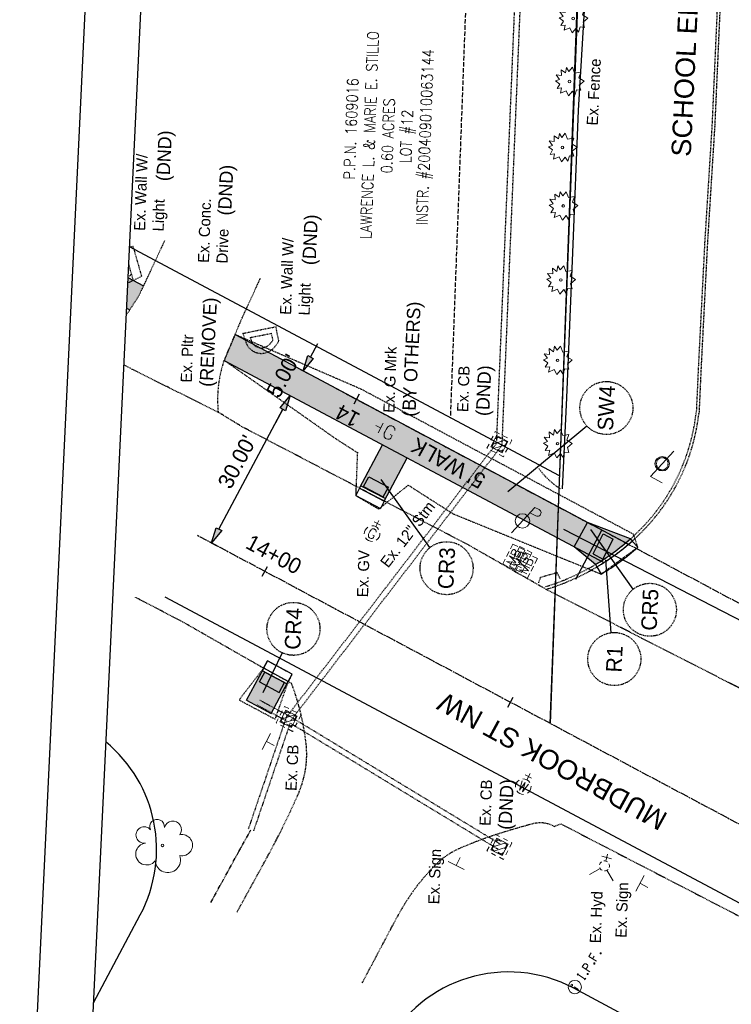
# Model space of a CAD drawing. Header units: feet. Extents: x 2247587 to 2248059, y 438959 to 439683.
# Tile 2 of 8: x 2247587 to 2247715, y 439071 to 439248. Entities that reach past the tile are written whole.
import ezdxf

# ---------------------------------------------------------------- set-up
doc = ezdxf.new("R2010")
doc.units = ezdxf.units.FT
doc.header["$MEASUREMENT"] = 0
doc.header["$PDMODE"] = 3
for name, pattern in [('CL', [2, 0.3, -0.15, 1.4, -0.15]), ('DGN Style 3', [0.19312, 0.137943, -0.055177]), ('esmtgenex', [1.1, 0.8, -0.3]), ('fenceex', [0]), ('OhDOT_USTN1', [0.055, 0.014, -0.041]), ('OhDOT_USTN2', [0.11, 0.069, -0.041]), ('OhDOT_USTN3', [0.22, 0.165, -0.055]), ('OhDOT_USTN5', [0.11, 0.055, -0.055]), ('REDO_Drainage01', [1.6, 0.85, -0.75]), ('rowex', [0]), ('shrublt', [0]), ('stream', [1.4, 0.7, -0.1, 0.1, -0.1, 0.1, -0.1, 0.1, -0.1]), ('waterex', [0])]:
    doc.linetypes.add(name, pattern=pattern)
for name, color, linetype in [('1XSURV', 7, 'Continuous'), ('DR_P_Text', 7, 'Continuous'), ('DR_X_Cells', 151, 'OhDOT_USTN2'), ('DR_X_Ditch', 133, 'stream'), ('DR_X_Storm_Sewer', 151, 'OhDOT_USTN5'), ('DV_X_Property_Line', 7, 'Continuous'), ('GE_P_CL', 7, 'CL'), ('GE_P_CL_Text', 7, 'Continuous'), ('LT_X_Foundation', 7, 'OhDOT_USTN1'), ('LT_X_Poles', 2, 'Continuous'), ('PF_P_Text', 7, 'Continuous'), ('PV_P_Construction_Limits', 203, 'DGN Style 3'), ('PV_P_Curb', 120, 'Continuous'), ('PV_P_Saw_Cut_Line', 62, 'Continuous'), ('PV_P_Walk', 231, 'Continuous'), ('PV_X_Curb', 120, 'OhDOT_USTN1'), ('PV_X_Driveway', 7, 'OhDOT_USTN5'), ('PV_X_EOP', 7, 'OhDOT_USTN3'), ('PV_X_Text', 7, 'Continuous'), ('RD_X_Cells', 7, 'Continuous'), ('RD_X_Fence', 230, 'fenceex'), ('RD_X_Wall', 120, 'OhDOT_USTN1'), ('RW_X_Esmt_General', 6, 'esmtgenex'), ('RW_X_Fee_RW', 6, 'rowex'), ('SH_Border', 7, 'Continuous'), ('SN_X_Public', 3, 'Continuous'), ('SV_X_Mon_Cells_Found', 7, 'Continuous'), ('TX_P_20', 7, 'Continuous'), ('TX_X_20', 7, 'Continuous'), ('UT_X_Electric_Cells', 1, 'Continuous'), ('UT_X_Gas_Cells', 2, 'Continuous'), ('UT_X_Water', 133, 'waterex'), ('UT_X_Water_Cells', 133, 'Continuous'), ('VG_X_Cells', 3, 'Continuous'), ('VG_X_Flower_Bed', 3, 'OhDOT_USTN1'), ('VG_X_Shrub_Line_Lt', 3, 'shrublt')]:
    doc.layers.add(name, color=color, linetype=linetype)
doc.layers.add('5PPBLDG-HAT', color=253, linetype='Continuous', transparency=0.7)
doc.styles.add('Font32', font='simplex.shx', dxfattribs={"width": 0.85})
doc.styles.add('OHDOTSymbols', font='arial.ttf')
doc.styles.add('Slanted-Normal', font='font31.shx', dxfattribs={"height": 0.14})
doc.styles.add('Straight-Normal', font='font30.shx', dxfattribs={"height": 0.14})
doc.dimstyles.new('Dec-2  Slanted', dxfattribs={"dimtxt": 0.14, "dimasz": 0.14, "dimexe": 0.07, "dimexo": 0.07, "dimgap": 0.07, "dimtad": 1, "dimzin": 3, "dimdsep": 46, "dimtxsty": 'Slanted-Normal', "dimblk": 'Dim1', "dimcen": 0, "dimclrd": 95, "dimclre": 95, "dimclrt": 7, "dimazin": 3, "dimtfac": 1, "dimtix": 1, "dimtofl": 0, "dimtmove": 1, "dimatfit": 3, "dimldrblk": 'Dim1', "dimfxl": 1, "dimtolj": 1, "dimtzin": 0, "dimlwd": -1, "dimlwe": -1, "dimarcsym": 0})

# ---------------------------------------------------------------- blocks, each defined once
blk = doc.blocks.new('SHRUB')
at = {"layer": 'VG_X_Cells', "color": 3, "linetype": 'Continuous', "lineweight": 0, "flags": 128}
blk.add_lwpolyline([(-0.0042, 0.0905), (0.026, 0.1273), (0.0467, 0.0746), (0.1013, 0.0836), (0.0844, 0.033), (0.1317, 0.0032), (0.0888, -0.0335), (0.1013, -0.0792), (0.0637, -0.0757), (0.0474, -0.1214), (0.026, -0.0868), (-0.0079, -0.1277), (-0.0293, -0.0833), (-0.0803, -0.1048), (-0.0707, -0.0578), (-0.1113, -0.0619), (-0.0877, -0.0224), (-0.1261, 0.006), (-0.0892, 0.0192), (-0.1195, 0.0593), (-0.0729, 0.0538), (-0.0744, 0.1057), (-0.0367, 0.0773), (-0.0264, 0.1266), (-0.0042, 0.0905)], dxfattribs=at)
at = {"layer": 'VG_X_Cells', "color": 3, "linetype": 'Continuous', "lineweight": 0}
blk.add_circle((0, 0), 0.0115, dxfattribs=at)
blk = doc.blocks.new('TREE')
at = {"layer": 'VG_X_Cells', "color": 3, "linetype": 'Continuous', "lineweight": 0}
blk.add_circle((0, 0), 0.012, dxfattribs=at)
for centre, radius, start, end in [((-0.0492, 0.1684), 0.0658, 354.0047, 205.97412), ((0.0913, 0.1415), 0.0776, 323.82996, 165.0376), ((-0.1655, 0.0932), 0.0735, 39.06254, 279.54124), ((0.173, 0.0018), 0.0957, 259.14531, 101.45961), ((-0.1427, -0.0774), 0.0987, 96.17219, 320.57371), ((0.0473, -0.1303), 0.1142, 184.94757, 19.45715)]:
    blk.add_arc(centre, radius, start, end, dxfattribs=at)
blk = doc.blocks.new('CB22B-X')
at = {"layer": 'Defpoints', "color": 20, "linetype": 'REDO_Drainage01', "lineweight": 0}
blk.add_lwpolyline([(-1, 1), (1, 1), (1, -1), (-1, -1), (-1, 1)], close=True, dxfattribs=at)
at = {"layer": 'DR_X_Cells', "color": 151, "linetype": 'Continuous', "lineweight": 0}
for p, q in [((-1.15, -0.61), (0.61, 1.15)), ((-1.15, 0.52), (-0.52, 1.15)), ((-0.55, -1.15), (1.15, 0.55)), ((0.58, -1.15), (1.15, -0.58))]:
    blk.add_line(p, q, dxfattribs=at)
at = {"layer": 'DR_X_Cells', "color": 151, "linetype": 'REDO_Drainage01', "lineweight": 0}
blk.add_lwpolyline([(-1.67, 1.67), (1.67, 1.67), (1.67, -1.67), (-1.67, -1.67), (-1.67, 1.67)], close=True, dxfattribs=at)
at = {"layer": 'DR_X_Cells', "color": 151, "linetype": 'Continuous', "lineweight": 0, "flags": 128}
blk.add_lwpolyline([(-1.15, 1.15), (1.15, 1.15), (1.15, -1.15), (-1.15, -1.15), (-1.15, 1.15)], close=True, dxfattribs=at)
blk = doc.blocks.new('MB')
at = {"layer": 'RD_X_Cells', "color": 230, "linetype": 'Continuous', "lineweight": 0}
for p, q in [((-0.0256, 0.0611), (0.0245, 0.0611)), ((-0.0256, -0.0611), (0.0245, -0.0611))]:
    blk.add_line(p, q, dxfattribs=at)
at = {"layer": 'RD_X_Cells', "color": 230, "linetype": 'Continuous', "lineweight": 0, "flags": 128}
for points in [[(-0.1, 0.0126), (-0.1, 0.0611), (-0.0515, 0.0611)], [(-0.0648, -0.04), (-0.0648, 0.04), (-0.0358, -0.04), (-0.0081, 0.04), (-0.0081, -0.04)], [(0.0511, 0.0035), (0.0542, 0.0066), (0.0561, 0.0085), (0.0574, 0.0104), (0.058, 0.0117), (0.0593, 0.0142), (0.0599, 0.0161), (0.0612, 0.0205), (0.0612, 0.0224), (0.0612, 0.0249), (0.0605, 0.0287), (0.0593, 0.0318), (0.0574, 0.0343), (0.0542, 0.0368), (0.0517, 0.0381), (0.0505, 0.0387), (0.0473, 0.04), (0.0164, 0.04), (0.0164, -0.04), (0.0511, -0.04), (0.0555, -0.0375), (0.0593, -0.0343), (0.0624, -0.0293), (0.0643, -0.0236), (0.0649, -0.0179), (0.0649, -0.0142), (0.0637, -0.0104), (0.0612, -0.0047), (0.058, -0.0009), (0.0511, 0.0035), (0.0164, 0.0035)], [(0.0503, 0.0611), (0.1, 0.0611), (0.1, 0.0126)], [(-0.0515, -0.0611), (-0.1, -0.0611), (-0.1, -0.0126)], [(0.1, -0.0126), (0.1, -0.0611), (0.0503, -0.0611)]]:
    blk.add_lwpolyline(points, dxfattribs=at)
blk = doc.blocks.new('PP')
at = {"layer": 'UT_X_Electric_Cells', "color": 1, "linetype": 'Continuous', "lineweight": 0}
for p, q in [((0.0428, 0.16), (-0.0375, -0.14)), ((0.0257, 0.0963), (0.0853, 0.0963)), ((0.0428, 0.16), (0.0853, 0.16))]:
    blk.add_line(p, q, dxfattribs=at)
blk.add_circle((0, 0), 0.065, dxfattribs=at)
at = {"layer": 'UT_X_Electric_Cells', "color": 1, "linetype": 'Continuous', "lineweight": 0, "extrusion": (0, 0, -1)}
blk.add_arc((-0.086, 0.1281), 0.0319, 88.8767, 271.1233, dxfattribs=at)
blk = doc.blocks.new('GMRK')
at = {"layer": 'UT_X_Gas_Cells', "color": 2, "linetype": 'Continuous', "lineweight": 0}
for p, q in [((0, 0), (-0.0476, 0)), ((0, -0.05), (0, 0.05))]:
    blk.add_line(p, q, dxfattribs=at)
at = {"layer": 'UT_X_Gas_Cells', "color": 2, "linetype": 'Continuous', "lineweight": 0, "flags": 128}
blk.add_lwpolyline([(0.1238, 0.0378), (0.1228, 0.0427), (0.1199, 0.0476), (0.115, 0.0526), (0.1081, 0.0585), (0.1032, 0.0604), (0.0992, 0.0614), (0.0933, 0.0624), (0.0815, 0.0624), (0.0766, 0.0614), (0.0736, 0.0604), (0.0697, 0.0585), (0.0618, 0.0526), (0.0569, 0.0457), (0.0539, 0.0378), (0.052, 0.027), (0.05, 0.0112), (0.05, -0.0094), (0.051, -0.0262), (0.0549, -0.039), (0.0608, -0.0508), (0.0658, -0.0547), (0.0717, -0.0586), (0.0825, -0.0626), (0.0933, -0.0626), (0.1041, -0.0606), (0.1081, -0.0586), (0.112, -0.0567), (0.116, -0.0527), (0.1199, -0.0468), (0.1238, -0.038), (0.1238, -0.0134), (0.1032, -0.0134)], dxfattribs=at)
blk = doc.blocks.new('SGN1P')
at = {"layer": 'SN_X_Public', "color": 3, "linetype": 'Continuous', "lineweight": 0}
for p, q in [((0, 0), (-0.08, 0)), ((0, 0.08), (0, -0.08))]:
    blk.add_line(p, q, dxfattribs=at)
blk = doc.blocks.new('WGV')
at = {"layer": 'UT_X_Water_Cells', "color": 133, "linetype": 'Continuous', "lineweight": 0}
for p, q in [((0.0318, 0.1018), (-0.0318, 0.1018)), ((0, 0.07), (0, 0.1336))]:
    blk.add_line(p, q, dxfattribs=at)
at = {"layer": 'UT_X_Water_Cells', "color": 133, "linetype": 'Continuous', "lineweight": 0, "flags": 128}
blk.add_lwpolyline([(-0.0318, 0.041), (-0.0159, -0.0452), (0, 0.041), (0.016, -0.0452), (0.0318, 0.041)], dxfattribs=at)
at = {"layer": 'UT_X_Water_Cells', "color": 133, "linetype": 'Continuous', "lineweight": 0, "extrusion": (0, 0, -1)}
blk.add_arc((0, 0.0001), 0.07, 330.01836, 29.98164, dxfattribs=at)
at = {"layer": 'UT_X_Water_Cells', "color": 133, "linetype": 'Continuous', "lineweight": 0}
for start, end in [(60.01836, 120.01574), (330.01836, 29.98164), (239.98426, 299.98164)]:
    blk.add_arc((0, 0.0001), 0.07, start, end, dxfattribs=at)
blk = doc.blocks.new('GV')
at = {"layer": 'UT_X_Gas_Cells', "color": 2, "linetype": 'Continuous', "lineweight": 0}
for p, q in [((0.0318, 0.1017), (-0.0318, 0.1017)), ((0, 0.07), (0, 0.1335))]:
    blk.add_line(p, q, dxfattribs=at)
at = {"layer": 'UT_X_Gas_Cells', "color": 2, "linetype": 'Continuous', "lineweight": 0, "flags": 128}
blk.add_lwpolyline([(0.0266, 0.0273), (0.0259, 0.0308), (0.0238, 0.0344), (0.0203, 0.0379), (0.0153, 0.0422), (0.0118, 0.0436), (0.0089, 0.0443), (0.0047, 0.045), (-0.0038, 0.045), (-0.0074, 0.0443), (-0.0095, 0.0436), (-0.0123, 0.0422), (-0.018, 0.0379), (-0.0215, 0.0329), (-0.0237, 0.0273), (-0.0251, 0.0195), (-0.0265, 0.0082), (-0.0265, -0.0067), (-0.0258, -0.0188), (-0.023, -0.028), (-0.0187, -0.0365), (-0.0152, -0.0393), (-0.0109, -0.0422), (-0.0031, -0.045), (0.0047, -0.045), (0.0125, -0.0436), (0.0153, -0.0422), (0.0181, -0.0407), (0.021, -0.0379), (0.0238, -0.0337), (0.0266, -0.0273), (0.0266, -0.0096), (0.0118, -0.0096)], dxfattribs=at)
at = {"layer": 'UT_X_Gas_Cells', "color": 2, "linetype": 'Continuous', "lineweight": 0, "extrusion": (0, 0, -1)}
blk.add_arc((0, 0), 0.07, 330.01836, 29.98164, dxfattribs=at)
at = {"layer": 'UT_X_Gas_Cells', "color": 2, "linetype": 'Continuous', "lineweight": 0}
for start, end in [(60.01836, 120.01574), (330.01836, 29.98164), (239.98426, 299.98164)]:
    blk.add_arc((0, 0), 0.07, start, end, dxfattribs=at)
blk = doc.blocks.new('FH')
at = {"layer": 'UT_X_Water_Cells', "color": 133, "linetype": 'Continuous', "lineweight": 0}
for p, q in [((0, 0.06), (0, 0.146)), ((0.06, 0.103), (-0.06, 0.103)), ((-0.042, -0.042), (-0.146, -0.146)), ((0.042, -0.042), (0.146, -0.146))]:
    blk.add_line(p, q, dxfattribs=at)
for start, end in [(140.021, 184.0629), (68.1395, 112.038), (356.0165, 39.9889), (211.8788, 255.8479), (283.8239, 329.9097)]:
    blk.add_arc((0, 0), 0.06, start, end, dxfattribs=at)
blk = doc.blocks.new('LPOLE')
at = {"layer": 'LT_X_Poles', "color": 2, "linetype": 'Continuous', "lineweight": 0, "flags": 128}
blk.add_lwpolyline([(0.0393, 0.1477), (-0.0394, -0.1516), (0.0788, -0.1516)], dxfattribs=at)
at = {"layer": 'LT_X_Poles', "color": 2, "linetype": 'Continuous', "lineweight": 0}
blk.add_circle((0, 0), 0.065, dxfattribs=at)
blk = doc.blocks.new('Dim1')
h = blk.add_hatch(color=4)
h.dxf.hatch_style = 1
h.paths.add_polyline_path([(0, 0), (-1, -0.2), (-1, 0.2)])
at = {"color": 4}
blk.add_lwpolyline([(0, 0), (-1, -0.2), (-1, 0.2), (0, 0)], dxfattribs=at)
blk = doc.blocks.new('*D961')
at = {"layer": 'Defpoints', "color": 0, "transparency": 16777216}
for p in [(2247633.77, 439181.29, -1083.62), (2247635.48, 439180.38), (2247619.67, 439154.82, -1083.62)]:
    blk.add_point(p, dxfattribs=at)
at = {"layer": 'TX_P_20', "color": 95, "linetype": 'Continuous', "transparency": 16777216}
for p, q in [((2247635.01, 439180.64), (2247636.72, 439179.73)), ((2247622.7, 439156.38), (2247634.17, 439177.91)), ((2247620.91, 439154.16), (2247622.62, 439153.25))]:
    blk.add_line(p, q, dxfattribs=at)
at = {"layer": 'TX_P_20', "color": 95, "transparency": 16777216, "xscale": 2.8, "yscale": 2.8, "zscale": 2.8}
for p, rotation in [((2247635.48, 439180.38), 61.96266249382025), ((2247621.38, 439153.9), 241.9626624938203)]:
    blk.add_blockref('Dim1', p, dxfattribs=dict(at, rotation=rotation))
at = {"layer": 'TX_P_20', "color": 7, "transparency": 16777216, "insert": (2247625.96, 439168.46), "char_height": 2.8, "attachment_point": 5, "rotation": 61.9627, "style": 'Slanted-Normal'}
blk.add_mtext("\\A1;30.00'", dxfattribs=at)
blk = doc.blocks.new('*D962')
at = {"layer": 'Defpoints', "color": 0, "transparency": 16777216}
for p in [(2247636.12, 439185.71, -1083.62), (2247637.83, 439184.8), (2247633.77, 439181.29, -1083.62)]:
    blk.add_point(p, dxfattribs=at)
at = {"layer": 'TX_P_20', "color": 95, "linetype": 'Continuous', "transparency": 16777216}
for p, q in [((2247639.15, 439187.27), (2247640.46, 439189.74)), ((2247637.36, 439185.05), (2247639.07, 439184.14)), ((2247635.01, 439180.64), (2247636.72, 439179.73)), ((2247634.17, 439177.91), (2247632.85, 439175.44))]:
    blk.add_line(p, q, dxfattribs=at)
at = {"layer": 'TX_P_20', "color": 95, "transparency": 16777216, "xscale": 2.8, "yscale": 2.8, "zscale": 2.8}
for p, rotation in [((2247637.83, 439184.8), 241.9626624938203), ((2247635.48, 439180.38), 61.96266249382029)]:
    blk.add_blockref('Dim1', p, dxfattribs=dict(at, rotation=rotation))
at = {"layer": 'TX_P_20', "color": 7, "transparency": 16777216, "insert": (2247634.19, 439183.91), "char_height": 2.8, "attachment_point": 5, "rotation": 61.9627, "style": 'Slanted-Normal'}
blk.add_mtext("\\A1;5.00'", dxfattribs=at)
blk = doc.blocks.new('IPID')
at = {"layer": 'SV_X_Mon_Cells_Found', "color": 2, "linetype": 'Continuous', "lineweight": 0}
blk.add_line((0, 0.0058), (0, -0.0383), dxfattribs=at)
at = {"layer": 'SV_X_Mon_Cells_Found', "color": 2, "linetype": 'Continuous', "lineweight": 0, "flags": 128}
for points in [[(0.1015, 0.04), (0.1192, 0.04)], [(0.1103, -0.04), (0.1103, 0.04)], [(0.1886, -0.04), (0.1886, 0.04), (0.2151, 0.04), (0.2178, 0.0394), (0.2217, 0.0381), (0.2233, 0.0368), (0.225, 0.0356), (0.2272, 0.0324), (0.2288, 0.0293), (0.2299, 0.0242), (0.2299, 0.0167), (0.2294, 0.0142), (0.2283, 0.0104), (0.2261, 0.006), (0.2239, 0.0041), (0.2222, 0.0028), (0.2195, 0.0016), (0.2151, 0.0009), (0.1886, 0.0009)], [(0.3391, 0.04), (0.301, 0.04), (0.301, -0.04)], [(0.301, 0.0009), (0.328, 0.0009)], [(0.1015, -0.04), (0.1192, -0.04)], [(0.1583, -0.0293), (0.161, -0.0293), (0.1627, -0.0305), (0.1643, -0.0331), (0.1643, -0.0362), (0.1627, -0.0387), (0.161, -0.04), (0.1583, -0.04), (0.1566, -0.0387), (0.155, -0.0362), (0.155, -0.0331), (0.1566, -0.0305), (0.1583, -0.0293)], [(0.2707, -0.0293), (0.2735, -0.0293), (0.2751, -0.0305), (0.2768, -0.0331), (0.2768, -0.0362), (0.2751, -0.0387), (0.2735, -0.04), (0.2707, -0.04), (0.2691, -0.0387), (0.2674, -0.0362), (0.2674, -0.0331), (0.2691, -0.0305), (0.2707, -0.0293)], [(0.3782, -0.0293), (0.3809, -0.0293), (0.3826, -0.0305), (0.3843, -0.0331), (0.3843, -0.0362), (0.3826, -0.0387), (0.3809, -0.04), (0.3782, -0.04), (0.3765, -0.0387), (0.3749, -0.0362), (0.3749, -0.0331), (0.3765, -0.0305), (0.3782, -0.0293)]]:
    blk.add_lwpolyline(points, dxfattribs=at)
at = {"layer": 'SV_X_Mon_Cells_Found', "color": 2, "linetype": 'Continuous', "lineweight": 0}
for centre, radius in [((0, 0), 0.06), ((0, 0.0326), 0.008)]:
    blk.add_circle(centre, radius, dxfattribs=at)

msp = doc.modelspace()

# ---------------------------------------------------------------- hatches: boundary and pattern name
at = {"layer": '5PPBLDG-HAT'}
h = msp.add_hatch(color=256, dxfattribs=at)
h.dxf.hatch_style = 1
h.paths.add_polyline_path([(2247606.078, 439196.042), (2247606.651, 439195.738), (2247608.24, 439198.186), (2247609.129, 439200.082), (2247606.342, 439201.567)])
h = msp.add_hatch(color=256, dxfattribs=at)
h.dxf.hatch_style = 1
h.paths.add_polyline_path([(2247686.566, 439153.179), (2247688.916, 439157.592), (2247625.601, 439191.311), (2247623.642, 439186.689)])
h = msp.add_hatch(color=256, dxfattribs=at)
h.dxf.hatch_style = 1
h.paths.add_polyline_path([(2247656.526, 439169.177), (2247652.113, 439171.527), (2247649.763, 439167.114), (2247654.176, 439164.763)])
h.paths.add_polyline_path([(2247654.176, 439164.763), (2247649.763, 439167.114), (2247648.197, 439164.174), (2247652.631, 439161.863)])
h = msp.add_hatch(color=256, dxfattribs=at)
h.dxf.hatch_style = 1
h.paths.add_polyline_path([(2247688.916, 439157.592), (2247695.828, 439153.911, 0.0065235), (2247696.638, 439154.613)])
h.paths.add_polyline_path([(2247688.916, 439157.592), (2247687.478, 439154.891), (2247690.625, 439153.269), (2247691.777, 439155.502), (2247693.542, 439154.562), (2247692.403, 439152.352), (2247693.258, 439151.912, 0.0198293), (2247695.828, 439153.911)])
h.paths.add_polyline_path([(2247687.478, 439154.891), (2247686.566, 439153.179), (2247691.355, 439150.628, 0.0139735), (2247693.258, 439151.912), (2247692.403, 439152.352), (2247691.709, 439151.006), (2247689.944, 439151.946), (2247690.625, 439153.269)])
h.paths.add_polyline_path([(2247686.566, 439153.179), (2247690.368, 439150.021, 0.0070555), (2247691.355, 439150.628)])
h.paths.add_polyline_path([(2247691.777, 439155.502), (2247690.625, 439153.269), (2247692.403, 439152.352), (2247693.542, 439154.562)], flags=17)
h.paths.add_polyline_path([(2247689.944, 439151.946), (2247691.709, 439151.006), (2247692.403, 439152.352), (2247690.625, 439153.269)], flags=17)
h = msp.add_hatch(color=256, dxfattribs=at)
h.dxf.hatch_style = 1
h.paths.add_polyline_path([(2247629.992, 439128.925), (2247630.939, 439130.703), (2247630.499, 439130.941), (2247627.67, 439125.629), (2247632.084, 439123.279), (2247634.897, 439128.562), (2247634.457, 439128.8), (2247633.522, 439127.045)])
h.paths.add_polyline_path([(2247632.922, 439129.631), (2247632.082, 439130.078), (2247631.22, 439128.271), (2247633.522, 439127.045), (2247634.457, 439128.8)], flags=17)
h.paths.add_polyline_path([(2247630.932, 439130.69), (2247629.992, 439128.925), (2247631.22, 439128.271), (2247632.082, 439130.078)], flags=17)

# ---------------------------------------------------------------- linework, layer by layer
msp.add_line((2247686.834, 439147.372, 1582.212), (2247691.534, 439156.198, 1083.62), dxfattribs=at)
at = {"layer": 'DR_P_Text', "elevation": 1083.62}
for points in [[(2247688.83, 439174.893), (2247674.619, 439163.086)], [(2247660.628, 439153.07), (2247651.863, 439165.278)], [(2247697.172, 439145.607), (2247689.506, 439156.284)], [(2247693.163, 439137.769), (2247692.211, 439150.878)]]:
    msp.add_lwpolyline(points, dxfattribs=at)
at = {"layer": 'DR_P_Text', "linetype": 'DGN Style 3'}
for centre in [(2247692.328, 439178.125, 1083.62), (2247663.606, 439149.353, 1083.62), (2247700.15, 439141.891, 1083.62), (2247636.084, 439138.465, 1083.62), (2247693.757, 439133.044, 1083.62)]:
    msp.add_circle(centre, 4.762, dxfattribs=at)
at = {"layer": 'DR_X_Ditch', "elevation": 1088.666}
msp.add_lwpolyline([(2247621.23, 439089.295), (2247626.272, 439098.465), (2247628.44, 439102.342)], dxfattribs=at)
at = {"layer": 'DR_X_Storm_Sewer'}
for points, elevation in [([(2247634.818, 439122.598), (2247672.6, 439171.81), (2247682.104, 439400.181)], 1090.883), ([(2247635.611, 439121.989), (2247673.586, 439171.453), (2247683.103, 439400.14)], 1090.883), ([(2247630.022, 439125.676), (2247635.452, 439122.733)], 1094.188), ([(2247629.546, 439124.797), (2247634.976, 439121.854)], 1094.188), ([(2247673.378, 439099.731), (2247634.941, 439123.044), (2247627.967, 439102.502)], 1089.985), ([(2247672.86, 439098.876), (2247635.487, 439121.543), (2247628.914, 439102.181)], 1089.985)]:
    msp.add_lwpolyline(points, dxfattribs=dict(at, elevation=elevation))
at = {"layer": 'DV_X_Property_Line'}
for p, q in [((2247682.238, 439121.495, 1083.62), (2247696.586, 439492.893, 1083.62)), ((2247692.188, 439388.099, 1083.62), (2247682.238, 439121.495, 1083.62))]:
    msp.add_line(p, q, dxfattribs=at)
at = {"layer": 'GE_P_CL', "elevation": -1083.62}
msp.add_lwpolyline([(2247643.845, 439181.594), (2247777.416, 439110.462)], dxfattribs=at)
at = {"layer": 'GE_P_CL'}
msp.add_lwpolyline([(2247618.817, 439155.27), (2247763.351, 439078.298)], dxfattribs=at)
at = {"layer": 'GE_P_CL_Text'}
for p, q in [((2247647.872, 439180.583, 1083.62), (2247646.932, 439178.818, 1083.62)), ((2247630.48, 439147.925, 1083.62), (2247631.42, 439149.691, 1083.62)), ((2247674.612, 439124.423, 1083.62), (2247675.552, 439126.188, 1083.62))]:
    msp.add_line(p, q, dxfattribs=at)
at = {"layer": 'LT_X_Foundation'}
for start, end in [(64.29324, 197.43854), (197.43854, 64.29324)]:
    msp.add_arc((2247702.362, 439168.116, 1092.221), 1.076, start, end, dxfattribs=at)
at = {"layer": 'PF_P_Text'}
msp.add_line((2247634.033, 439134.167, 1083.62), (2247630.608, 439126.988, 1083.62), dxfattribs=at)
at = {"layer": 'PV_P_Construction_Limits'}
msp.add_lwpolyline([(2247647.57, 439170.126), (2247647.269, 439162.403), (2247651.414, 439159.969), (2247656.718, 439164.273), (2247664.768, 439159.123), (2247691.392, 439148.303), (2247697.967, 439153.119), (2247697.243, 439155.424), (2247648.342, 439181.466), (2247625.601, 439191.311), (2247623.642, 439186.689), (2247643.642, 439172.639), (2247647.708, 439170.038)], close=True, dxfattribs=at)
at = {"layer": 'PV_P_Construction_Limits', "elevation": 1083.62}
msp.add_lwpolyline([(2247631.448, 439132.702), (2247630.691, 439131.361), (2247626.302, 439125.692), (2247632.812, 439122.241), (2247634.969, 439128.444), (2247635.846, 439130.323)], close=True, dxfattribs=at)
at = {"layer": 'PV_P_Curb', "elevation": 1083.62}
for points in [[(2247648.194, 439164.176), (2247652.627, 439161.865)], [(2247647.962, 439163.733), (2247652.396, 439161.421)], [(2247634.894, 439128.564), (2247630.496, 439130.943)], [(2247635.132, 439129.003), (2247630.734, 439131.383)]]:
    msp.add_lwpolyline(points, dxfattribs=at)
at = {"layer": 'PV_P_Curb'}
for radius in [41.067, 41.567]:
    msp.add_arc((2247669.344, 439185.298, -1083.62), radius, 300.7936, 311.65187, dxfattribs=at)
at = {"layer": 'PV_P_Saw_Cut_Line'}
for p, q in [((2247647.962, 439163.733, 1083.62), (2247647.269, 439162.403, 1083.62)), ((2247652.396, 439161.421, 1083.62), (2247651.703, 439160.091, 1083.62)), ((2247630.731, 439131.384, 1083.62), (2247631.448, 439132.702)), ((2247635.132, 439129.003, 1083.62), (2247635.846, 439130.323, 1083.62))]:
    msp.add_line(p, q, dxfattribs=at)
at = {"layer": 'PV_P_Saw_Cut_Line', "elevation": 1083.62}
for points in [[(2247647.269, 439162.403), (2247651.703, 439160.091)], [(2247635.846, 439130.323), (2247631.448, 439132.702)]]:
    msp.add_lwpolyline(points, dxfattribs=at)
at = {"layer": 'PV_P_Saw_Cut_Line'}
for points in [[(2247697.967, 439153.119), (2247696.97, 439154.24)], [(2247690.624, 439149.591), (2247691.392, 439148.303)]]:
    msp.add_lwpolyline(points, dxfattribs=at)
msp.add_arc((2247669.344, 439185.298, -1083.62), 43.067, 300.7936, 311.65187, dxfattribs=at)
at = {"layer": 'PV_P_Walk'}
for p, q in [((2247647.962, 439163.733, 1083.62), (2247652.113, 439171.527, 1083.62)), ((2247652.396, 439161.421, 1083.62), (2247656.526, 439169.177, 1083.62)), ((2247648.685, 439164.027, 1116.826), (2247649.625, 439165.792, 1083.62)), ((2247649.625, 439165.792, 1083.62), (2247653.156, 439163.912, 1083.62)), ((2247648.685, 439164.027, 1083.62), (2247652.216, 439162.147, 1083.62)), ((2247652.216, 439162.147, 1116.826), (2247653.156, 439163.912, 1083.62)), ((2247627.67, 439125.629, 1083.62), (2247630.734, 439131.383, 1083.62)), ((2247629.992, 439128.925, 1083.62), (2247630.932, 439130.69, 1083.62)), ((2247630.932, 439130.69, 1083.62), (2247634.463, 439128.81, 1083.62)), ((2247629.992, 439128.925, 1083.62), (2247633.522, 439127.045, 1083.62)), ((2247632.084, 439123.279, 1083.62), (2247635.132, 439129.003, 1083.62)), ((2247633.522, 439127.045, 1083.62), (2247634.463, 439128.81, 1083.62)), ((2247627.67, 439125.629, 1083.62), (2247632.084, 439123.279, 1083.62))]:
    msp.add_line(p, q, dxfattribs=at)
for points in [[(2247606.342, 439201.567), (2247609.129, 439200.082)], [(2247606.078, 439196.042), (2247606.651, 439195.738)], [(2247625.601, 439191.311), (2247696.303, 439153.659)], [(2247623.642, 439186.689), (2247691.862, 439150.359)], [(2247686.566, 439153.179), (2247688.916, 439157.592)], [(2247689.944, 439151.946), (2247691.777, 439155.502)], [(2247689.944, 439151.946), (2247691.777, 439155.502)], [(2247691.777, 439155.502), (2247693.542, 439154.562)], [(2247691.777, 439155.502), (2247693.542, 439154.562)], [(2247691.709, 439151.006), (2247693.542, 439154.562)], [(2247691.709, 439151.006), (2247693.542, 439154.562)], [(2247690.368, 439150.021), (2247686.566, 439153.179)], [(2247689.944, 439151.946), (2247691.715, 439151.003)], [(2247689.944, 439151.946), (2247691.715, 439151.003)], [(2247690.368, 439150.021), (2247690.624, 439149.591)]]:
    msp.add_lwpolyline(points, dxfattribs=at)
at = {"layer": 'PV_P_Walk', "elevation": -1083.62}
for points in [[(2247696.638, 439154.613), (2247688.916, 439157.592)], [(2247696.638, 439154.613), (2247696.97, 439154.24)]]:
    msp.add_lwpolyline(points, dxfattribs=at)
at = {"layer": 'PV_X_Curb', "elevation": 1087.524}
msp.add_lwpolyline([(2247697.16, 439399.956), (2247696.851, 439393.831), (2247697.203, 439389.894), (2247700.91, 439366.59), (2247704.18, 439345.028), (2247705.858, 439331.481), (2247709.361, 439310.526), (2247712.526, 439288.002), (2247713.35, 439281.162), (2247713.354, 439280.197), (2247712.848, 439269.258), (2247712.424, 439254.019), (2247711.311, 439229.048), (2247709.988, 439207.807), (2247708.877, 439186.074), (2247708.479, 439177.288)], dxfattribs=at)
at = {"layer": 'PV_X_Curb'}
for centre, radius, start, end in [((2247673.196, 439181.287, 1091.008), 35.508, 311.96916, 353.5873), ((2247669.344, 439185.298, 1091.122), 41.067, 287.02023, 312.21864)]:
    msp.add_arc(centre, radius, start, end, dxfattribs=at)
at = {"layer": 'PV_X_Driveway', "elevation": 1092.029, "flags": 128}
msp.add_lwpolyline([(2247612.907, 439208.133), (2247608.24, 439198.186), (2247606.017, 439194.761)], dxfattribs=at)
at = {"layer": 'PV_X_Driveway', "elevation": 1091.991}
msp.add_lwpolyline([(2247623.538, 439186.444), (2247626.851, 439194.262), (2247630.188, 439201.511)], dxfattribs=at)
at = {"layer": 'PV_X_Driveway'}
msp.add_arc((2247644.409, 439179.604, 1087.653), 21.963, 161.8549, 185.78064, dxfattribs=at)
at = {"layer": 'PV_X_EOP'}
for points, elevation in [([(2247697.66, 439399.931), (2247697.353, 439393.841), (2247697.7, 439389.955), (2247701.404, 439366.667), (2247704.675, 439345.097), (2247706.353, 439331.553), (2247709.856, 439310.602), (2247713.021, 439288.066), (2247713.849, 439281.193), (2247713.854, 439280.187), (2247713.348, 439269.239), (2247712.923, 439254.001), (2247711.81, 439229.022), (2247710.487, 439207.779), (2247709.377, 439186.05), (2247708.979, 439177.265)], 1087.524), ([(2247681.511, 439145.552), (2247667.529, 439153.531), (2247647.253, 439164.103), (2247626.819, 439174.774), (2247622.731, 439177.275), (2247607.104, 439185.068), (2247605.593, 439185.88)], 1091.129), ([(2247756.801, 439107.137), (2247742.776, 439114.273), (2247681.511, 439145.552)], 1091.102), ([(2247630.148, 439131.728), (2247616.166, 439139.707), (2247607.682, 439144.131)], 1090.227)]:
    msp.add_lwpolyline(points, dxfattribs=dict(at, elevation=elevation))
for points, elevation in [([(2247625.93, 439087.57), (2247631.19, 439097.137, 0.0212249), (2247636.818, 439108.486, 0.0460584), (2247638.017, 439112.036, 0.0863857), (2247638.369, 439117.766, 0.0627572), (2247635.744, 439128.669), (2247630.148, 439131.728)], 1090.2), ([(2247648.456, 439074.897), (2247654.725, 439086.717, -0.0719688), (2247661.47, 439095.943, -0.0937263), (2247665.764, 439098.937, -0.0272584), (2247672.168, 439101.402, -0.0126945), (2247679.092, 439103.45, -0.1918928), (2247682.964, 439102.995), (2247684.118, 439103.457), (2247727.703, 439080.92), (2247767.307, 439059.667)], 1090.115)]:
    msp.add_lwpolyline(points, format="xyb", dxfattribs=dict(at, elevation=elevation))
for centre, radius, start, end in [((2247673.196, 439181.287, 1091.008), 36.008, 311.96916, 353.5873), ((2247669.344, 439185.298, 1091.122), 41.567, 287.02023, 312.21864)]:
    msp.add_arc(centre, radius, start, end, dxfattribs=at)
at = {"layer": 'RD_X_Fence'}
msp.add_lwpolyline([(2247684.427, 439163.63), (2247685.215, 439179.963), (2247686.313, 439206.08), (2247687.309, 439231.542), (2247688.61, 439253.595), (2247689.315, 439275.027), (2247689.467, 439278.95), (2247687.459, 439280.925)], dxfattribs=at)
at = {"layer": 'RD_X_Wall'}
for points, elevation in [([(2247607.273, 439207.05), (2247608.778, 439201.789), (2247607.305, 439201.024), (2247606.462, 439204.09)], 1087.653), ([(2247606.604, 439207.065), (2247607.33, 439207.189)], 1087.653), ([(2247626.965, 439191.539), (2247632.986, 439192.739)], 1091.826), ([(2247633.463, 439190.235), (2247633.117, 439191.729), (2247632.986, 439192.739)], 1091.573), ([(2247626.965, 439191.539), (2247627.513, 439190.014)], 1091.826), ([(2247628.299, 439190.785), (2247632.132, 439191.551)], 1091.826), ([(2247628.299, 439190.785), (2247628.469, 439190.306)], 1091.826), ([(2247632.409, 439190.355), (2247632.132, 439191.551), (2247632.132, 439191.551)], 1091.573)]:
    msp.add_lwpolyline(points, dxfattribs=dict(at, elevation=elevation))
for centre, radius, start, end in [((2247605.963, 439202.858, 1091.604), 1.2, 288.78744, 327.70925), ((2247605.963, 439202.858, 1091.604), 2.2, 278.80984, 304.47552), ((2247630.321, 439190.873, 1091.776), 2.936, 197.0044, 302.97363), ((2247630.321, 439190.873, 1091.776), 1.936, 197.0044, 302.97363), ((2247629.668, 439191.88, 1091.776), 3.136, 302.97363, 330.92465), ((2247629.668, 439191.88, 1091.776), 4.136, 302.97363, 336.57335)]:
    msp.add_arc(centre, radius, start, end, dxfattribs=at)
at = {"layer": 'RW_X_Esmt_General'}
msp.add_line((2247672.564, 439398.55, 1083.62), (2247664.273, 439176.381, 1083.62), dxfattribs=at)
at = {"layer": 'RW_X_Fee_RW'}
for p, q in [((2247683.897, 439165.93, 1083.62), (2247606.605, 439207.091, 1083.62)), ((2247717.08, 439139.635, 1083.62), (2247684.688, 439156.328, 1083.62)), ((2247600.124, 439071.281, 1083.62), (2247608.547, 439087.096, 1083.62)), ((2247739.452, 439045.707, 1083.62), (2247686.496, 439073.909, 1083.62))]:
    msp.add_line(p, q, dxfattribs=at)
for centre, start, end in [((2247586.481, 439098.848, 1083.62), 331.96266, 50.56342), ((2247674.745, 439051.843, 1083.62), 61.96266, 151.96266)]:
    msp.add_arc(centre, 25, start, end, dxfattribs=at)
at = {"layer": 'SH_Border'}
for p, q in [((2247619.295, 439682.793), (2247586.881, 439003.566)), ((2247628.807, 439672.328), (2247597.347, 439013.078))]:
    msp.add_line(p, q, dxfattribs=at)
at = {"layer": 'UT_X_Water'}
msp.add_lwpolyline([(2247612.941, 439144.237), (2247757.476, 439067.265)], dxfattribs=at)
at = {"layer": 'VG_X_Flower_Bed', "elevation": 1091.025}
msp.add_lwpolyline([(2247680.175, 439146.757), (2247680.51, 439147.749), (2247682.837, 439148.396), (2247683.415, 439148.631), (2247683.988, 439147.495)], dxfattribs=at)
at = {"layer": 'VG_X_Flower_Bed'}
msp.add_arc((2247691.37, 439175.298, 1091.185), 13.771, 215.65012, 237.89998, dxfattribs=at)

# ---------------------------------------------------------------- block references
at = {"layer": 'GE_P_CL', "color": 1, "xscale": 20, "yscale": 20, "zscale": 20, "rotation": 331.9626624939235}
msp.add_blockref('LPOLE', (2247702.362, 439168.116, 1092.221), dxfattribs=at)
at = {"layer": 'LT_X_Foundation', "rotation": 332.9888311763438}
for p in [(2247673.093, 439171.632, 1090.871), (2247635.214, 439122.294, 1090.883), (2247673.119, 439099.304, 1089.985)]:
    msp.add_blockref('CB22B-X', p, dxfattribs=at)
at = {"layer": 'LT_X_Foundation', "xscale": 15, "yscale": 15, "zscale": 15, "rotation": 345.3356852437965}
msp.add_blockref('FH', (2247691.984, 439095.892, 1090.608), dxfattribs=at)
at = {"layer": 'RD_X_Cells', "xscale": 20, "yscale": 20, "zscale": 20}
for name, p, rotation in [('GMRK', (2247651.752, 439174.539, 1090.905), 332.7346172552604), ('PP', (2247677.248, 439157.835, 1090.937), 332.7346172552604), ('GV', (2247650.224, 439155.572, 1091.571), 332.7346172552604), ('MB', (2247675.696, 439151.354, 1095.688), 62.73461726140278), ('MB', (2247676.936, 439150.921, 1095.7), 62.73461726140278), ('MB', (2247677.932, 439149.861, 1095.785), 62.73461726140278), ('SGN1P', (2247631.226, 439118.241, 1090.392), 152.7346172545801), ('WGV', (2247677.385, 439110.122, 1091.221), 332.7346172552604), ('SGN1P', (2247665.321, 439095.949, 1090.37), 242.7346172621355), ('SGN1P', (2247698.359, 439092.772, 1091.065), 152.7346172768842)]:
    msp.add_blockref(name, p, dxfattribs=dict(at, rotation=rotation))
at = {"layer": 'TX_X_20', "xscale": 20, "yscale": 20, "zscale": 20, "rotation": 57.63605666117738}
msp.add_blockref('IPID', (2247686.657, 439074.133, 1089.394), dxfattribs=at)
at = {"layer": 'VG_X_Shrub_Line_Lt', "xscale": 20, "yscale": 20, "zscale": 20}
for name, p in [('SHRUB', (2247686.357, 439248.069)), ('SHRUB', (2247685.691, 439236.765)), ('SHRUB', (2247684.429, 439224.912)), ('SHRUB', (2247684.577, 439214.421)), ('SHRUB', (2247684.134, 439201.123)), ('SHRUB', (2247683.558, 439186.687)), ('SHRUB', (2247683.558, 439171.714)), ('TREE', (2247612.566, 439099.577, 1092.141))]:
    msp.add_blockref(name, p, dxfattribs=at)

# ---------------------------------------------------------------- texts
at = {"layer": '1XSURV', "insert": (2247645.405, 439227.297, 1142.83), "char_height": 2, "width": 177.78055, "attachment_point": 2, "rotation": 87.88703, "style": 'Font32'}
msp.add_mtext('\\pxi-4.34286,l5.34286,t5.34286;P.P.N.^I1609016\\P\\pi0,l0,tz;LAWRENCE L. & MARIE E. STILLO \\P0.60 ACRES\\PLOT #12\\PINSTR. #200409010063144', dxfattribs=at)
at = {"layer": 'GE_P_CL_Text', "char_height": 2.8, "style": 'Slanted-Normal'}
for s, insert, width, attachment_point, rotation in [('SW4', (2247692.328, 439178.125, 1083.62), 8.44969, 5, 87.26782), ('14', (2247646.462, 439177.935, 1083.62), 30.81744, 8, 151.96266), ('14+00', (2247631.89, 439150.573, 1083.62), 30.81744, 8, 331.96266), ('CR3', (2247663.606, 439149.353, 1083.62), 8.44969, 5, 87.26782), ('CR5', (2247700.15, 439141.891, 1083.62), 8.44969, 5, 87.26782), ('CR4', (2247636.084, 439138.465, 1083.62), 8.44969, 5, 87.26782), ('R1', (2247693.757, 439133.044, 1083.62), 8.44969, 5, 87.26782)]:
    msp.add_mtext(s, dxfattribs=dict(at, insert=insert, width=width, attachment_point=attachment_point, rotation=rotation))
at = {"layer": 'PV_P_Walk', "insert": (2247669.52, 439163.478, -1082.916), "char_height": 2.8, "width": 55.63918, "attachment_point": 1, "rotation": 151.00909, "style": 'Slanted-Normal'}
msp.add_mtext("5' WALK", dxfattribs=at)
at = {"layer": 'PV_X_Text', "char_height": 2, "width": 725.59682, "attachment_point": 1, "style": 'Straight-Normal'}
for s, insert, rotation in [('Ex. Fence', (2247688.777, 439228.919, 1087.653), 87.26782), ('Ex. Wall W/\\PLight', (2247607.424, 439209.994, 4.033), 88.03978), ('Ex. Conc.\\PDrive', (2247618.898, 439204.234, 4.033), 88.03978), ('Ex. Wall W/\\PLight', (2247633.66, 439194.905, 4.033), 88.03978), ('Ex. Pltr', (2247615.811, 439182.736, 4.033), 88.03978), ('Ex. G Mrk', (2247652.233, 439177.307), 88.03978), ('Ex. CB', (2247665.482, 439177.434), 88.03978), ('Ex. 12" Stm', (2247651.521, 439150.508, 1087.653), 52.35826), ('Ex. GV', (2247647.49, 439144.178), 88.03978), ('Ex. CB', (2247634.633, 439109.413, 1087.653), 87.26782), ('Ex. CB', (2247669.51, 439103.123), 88.03978), ('Ex. Sign', (2247660.295, 439089.035), 88.03978), ('Ex. Sign', (2247693.943, 439083.021), 88.03978), ('Ex. Hyd', (2247689.333, 439082.041), 88.03978)]:
    msp.add_mtext(s, dxfattribs=dict(at, insert=insert, rotation=rotation))
at = {"layer": 'SH_Border', "char_height": 3.5, "attachment_point": 5, "style": 'OHDOTSymbols'}
for s, insert, rotation in [('SCHOOL ENTRANCE', (2247706.932, 439247.697), 87.26782), ('MUDBROOK ST NW', (2247682.621, 439114.687), 151.29419)]:
    msp.add_mtext_dynamic_manual_height_columns(s, width=238.32752, gutter_width=20, heights=[46.234], dxfattribs=dict(at, insert=insert, rotation=rotation))
at = {"layer": 'TX_P_20', "char_height": 2.4, "width": 87.36758, "attachment_point": 1, "rotation": 87.26782, "style": 'Slanted-Normal'}
for s, insert in [('(DND)', (2247611.424, 439218.953)), ('(DND)', (2247622.484, 439212.782)), ('(DND)', (2247637.66, 439203.864)), ('(REMOVE)', (2247619.192, 439182.007)), ('(BY OTHERS)', (2247655.603, 439176.637)), ('(DND)', (2247668.852, 439176.764)), ('(DND)', (2247672.879, 439102.452))]:
    msp.add_mtext(s, dxfattribs=dict(at, insert=insert))

# ---------------------------------------------------------------- dimensions: what is measured, and where the dimension line sits
at = {"layer": 'TX_P_20'}
for base, p1, p2, picture, middle in [((2247637.832, 439184.797), (2247633.771, 439181.294, -1083.62), (2247636.122, 439185.708, -1083.62), '*D962', (2247634.185, 439183.907)), ((2247635.481, 439180.384), (2247619.67, 439154.815, -1083.62), (2247633.771, 439181.294, -1083.62), '*D961', (2247625.959, 439168.46))]:
    dim = msp.add_linear_dim(base=base, p1=p1, p2=p2, angle=61.96266, dimstyle='Dec-2  Slanted', override={"dimpost": "'"}, dxfattribs=at)
    dim.commit()
    dim.dimension.update_dxf_attribs({"geometry": picture, "text_midpoint": middle})

doc.saveas('drawing.dxf')
